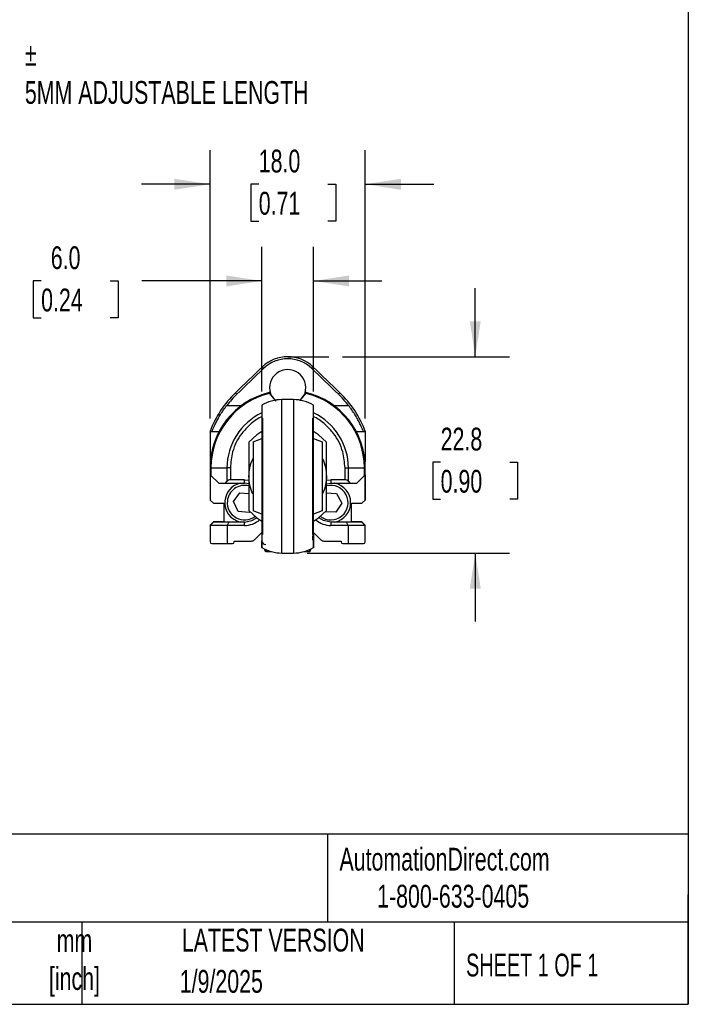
# Model space of a CAD drawing. Header units: millimetres. Extents: x 8 to 341, y 8 to 262.
# Tile 3 of 5: x 264 to 341, y 8 to 122. Entities that reach past the tile are written whole.
import ezdxf

# ---------------------------------------------------------------- set-up
doc = ezdxf.new("R2010")
doc.units = ezdxf.units.MM
doc.header["$LTSCALE"] = 1.25
doc.layers.add('DIMENSIONS', color=140, linetype='Continuous', lineweight=25)
doc.layers.add('TEXT', color=140, linetype='Continuous', lineweight=25)
doc.styles.add('SLDTEXTSTYLE0', font='TXT', dxfattribs={"width": 0.7})
doc.styles.add('SLDTEXTSTYLE1', font='TXT', dxfattribs={"width": 0.65})
doc.dimstyles.new('SLDDIMSTYLE0', dxfattribs={"dimtxt": 2.69751, "dimasz": 4.1275, "dimexe": 0, "dimexo": 0.0625, "dimgap": 0.674377, "dimtad": 0, "dimtih": 1, "dimtoh": 1, "dimrnd": 1e-09, "dimzin": 12, "dimdsep": 46, "dimtxsty": 'SLDTEXTSTYLE0', "dimsah": 1, "dimcen": 0.09, "dimadec": 0, "dimazin": 3, "dimtfac": 1, "dimtmove": 0, "dimatfit": 0, "dimfxl": 0, "dimfrac": 2, "dimtolj": 1, "dimtzin": 12, "dimarcsym": 0})
doc.dimstyles.new('SLDDIMSTYLE6', dxfattribs={"dimtxt": 2.69751, "dimasz": 4.1275, "dimexe": 0, "dimexo": 0.0625, "dimgap": 0.674377, "dimtad": 0, "dimtih": 1, "dimtoh": 1, "dimrnd": 1e-09, "dimzin": 4, "dimdsep": 46, "dimtxsty": 'SLDTEXTSTYLE0', "dimsah": 1, "dimcen": 0.09, "dimadec": 0, "dimazin": 1, "dimtfac": 1, "dimtmove": 0, "dimatfit": 0, "dimfxl": 0, "dimfrac": 2, "dimtolj": 1, "dimtzin": 12, "dimarcsym": 0})

# ---------------------------------------------------------------- blocks, each defined once
blk = doc.blocks.new('_D_12')
at = {"layer": 'DIMENSIONS'}
for p, q in [((316.61, 83.04), (316.61, 90.97)), ((301.22, 83.04), (320.58, 83.04)), ((312.6, 70.8), (311.7, 70.8)), ((311.7, 70.8), (311.7, 66.51)), ((320.62, 70.8), (321.52, 70.8)), ((321.52, 70.8), (321.52, 66.51)), ((311.7, 66.51), (312.6, 66.51)), ((321.52, 66.51), (320.62, 66.51)), ((297.12, 60.27), (320.58, 60.27)), ((316.61, 60.27), (316.61, 52.33))]:
    blk.add_line(p, q, dxfattribs=at)
for points in [[(316.61, 83.04), (317.25, 87.16), (315.98, 87.16)], [(316.61, 60.27), (315.98, 56.14), (317.25, 56.14)]]:
    blk.add_solid(points, dxfattribs=at)
at = {"layer": 'DIMENSIONS', "char_height": 2.646, "attachment_point": 1, "style": 'SLDTEXTSTYLE0'}
for s, insert in [('22.8', (312.6, 74.81)), ('0.90', (312.6, 69.92))]:
    blk.add_mtext(s, dxfattribs=dict(at, insert=insert))
blk = doc.blocks.new('_D_13')
at = {"layer": 'DIMENSIONS'}
for p, q in [((291.87, 79), (291.87, 95.79)), ((297.87, 79), (297.87, 95.79)), ((266.28, 91.82), (265.37, 91.82)), ((265.37, 91.82), (265.37, 87.53)), ((274.29, 91.82), (275.2, 91.82)), ((275.2, 91.82), (275.2, 87.53)), ((291.87, 91.82), (277.95, 91.82)), ((297.87, 91.82), (305.8, 91.82)), ((265.37, 87.53), (266.28, 87.53)), ((275.2, 87.53), (274.29, 87.53))]:
    blk.add_line(p, q, dxfattribs=at)
for points in [[(291.87, 91.82), (287.74, 92.46), (287.74, 91.19)], [(297.87, 91.82), (301.99, 91.19), (301.99, 92.46)]]:
    blk.add_solid(points, dxfattribs=at)
at = {"layer": 'DIMENSIONS', "char_height": 2.646, "attachment_point": 1, "style": 'SLDTEXTSTYLE0'}
for s, insert in [('6.0', (267.4, 95.84)), ('0.24', (266.28, 90.94))]:
    blk.add_mtext(s, dxfattribs=dict(at, insert=insert))
blk = doc.blocks.new('_D_14')
at = {"layer": 'DIMENSIONS'}
for p, q in [((285.87, 75.86), (285.87, 107.01)), ((303.86, 75.86), (303.86, 107.01)), ((285.87, 103.04), (277.93, 103.04)), ((291.51, 103.04), (290.6, 103.04)), ((290.6, 103.04), (290.6, 98.75)), ((299.52, 103.04), (300.43, 103.04)), ((300.43, 103.04), (300.43, 98.75)), ((303.86, 103.04), (311.8, 103.04)), ((290.6, 98.75), (291.51, 98.75)), ((300.43, 98.75), (299.52, 98.75))]:
    blk.add_line(p, q, dxfattribs=at)
for points in [[(285.87, 103.04), (281.74, 103.67), (281.74, 102.4)], [(303.86, 103.04), (307.99, 102.4), (307.99, 103.67)]]:
    blk.add_solid(points, dxfattribs=at)
at = {"layer": 'DIMENSIONS', "char_height": 2.646, "attachment_point": 1, "style": 'SLDTEXTSTYLE0'}
for s, insert in [('18.0', (291.51, 107.05)), ('0.71', (291.51, 102.16))]:
    blk.add_mtext(s, dxfattribs=dict(at, insert=insert))

msp = doc.modelspace()

# ---------------------------------------------------------------- linework, layer by layer
for p, q in [((291.913, 81.844), (292.081, 81.669)), ((297.65, 81.669), (297.818, 81.844)), ((288.983, 78.689), (288.815, 78.864)), ((292.739, 78.89), (292.723, 78.886)), ((292.815, 78.91), (292.815, 78.981)), ((292.84, 78.826), (292.832, 78.842)), ((292.856, 78.784), (292.839, 78.827)), ((292.864, 78.763), (292.848, 78.805)), ((296.883, 78.805), (296.867, 78.763)), ((296.899, 78.842), (296.891, 78.826)), ((296.915, 78.981), (296.915, 78.91)), ((297.008, 78.886), (296.992, 78.89)), ((300.916, 78.864), (300.748, 78.689)), ((292.76, 78.788), (293.449, 77.908)), ((295.528, 78.067), (294.203, 78.067)), ((294.203, 60.267), (294.203, 78.067)), ((295.528, 78.067), (295.528, 60.267)), ((296.289, 77.913), (296.971, 78.788)), ((296.861, 78.751), (296.315, 78.043)), ((287.806, 77.381), (289.511, 77.381)), ((291.865, 77.412), (291.865, 60.922)), ((297.865, 60.922), (297.865, 77.412)), ((300.22, 77.381), (301.925, 77.381)), ((291.932, 75.917), (291.932, 62.417)), ((297.799, 62.417), (297.799, 75.917)), ((285.865, 74.274), (285.865, 70.881)), ((285.917, 74.381), (286.078, 74.381)), ((286.078, 74.381), (286.924, 74.381)), ((302.807, 74.381), (303.653, 74.381)), ((303.653, 74.381), (303.814, 74.381)), ((303.865, 74.276), (303.865, 70.881)), ((290.865, 73.167), (291.865, 73.537)), ((297.865, 73.571), (298.865, 73.167)), ((285.895, 70.881), (285.865, 70.881)), ((285.865, 70.881), (285.865, 70.147)), ((303.865, 70.881), (303.836, 70.881)), ((285.971, 70.147), (285.865, 70.147)), ((285.865, 70.147), (285.865, 66.437)), ((285.971, 70.147), (287.825, 70.147)), ((285.971, 70.147), (285.971, 69.261)), ((288.219, 70.147), (287.825, 70.147)), ((287.825, 70.147), (287.825, 68.575)), ((288.219, 70.147), (288.219, 68.767)), ((301.512, 68.767), (301.512, 70.147)), ((301.512, 70.147), (301.906, 70.147)), ((301.906, 68.575), (301.906, 70.147)), ((301.906, 70.147), (303.759, 70.147)), ((303.759, 69.261), (303.759, 70.147)), ((303.759, 70.147), (303.865, 70.147)), ((303.865, 66.437), (303.865, 70.147)), ((285.896, 69.336), (285.896, 66.406)), ((285.896, 69.336), (285.971, 69.261)), ((285.971, 69.261), (286.865, 68.367)), ((287.662, 68.367), (287.825, 68.575)), ((289.865, 68.767), (288.219, 68.767)), ((289.865, 68.767), (290.376, 68.717)), ((289.865, 68.367), (289.865, 68.767)), ((299.359, 68.718), (299.865, 68.767)), ((301.512, 68.767), (299.865, 68.767)), ((299.865, 68.767), (299.865, 68.367)), ((301.906, 68.575), (302.069, 68.367)), ((302.865, 68.367), (303.759, 69.261)), ((303.759, 69.261), (303.835, 69.336)), ((303.835, 69.336), (303.835, 66.406)), ((286.865, 68.367), (287.662, 68.367)), ((287.662, 68.367), (289.865, 68.367)), ((290.371, 68.309), (289.865, 68.367)), ((299.36, 68.309), (299.865, 68.367)), ((299.865, 68.367), (302.069, 68.367)), ((302.069, 68.367), (302.865, 68.367)), ((285.865, 66.437), (285.896, 66.406)), ((285.896, 66.406), (286.265, 66.037)), ((288.6, 66.229), (289.33, 67.269)), ((289.136, 65.077), (288.6, 66.229)), ((289.33, 67.269), (290.365, 67.177)), ((299.274, 67.241), (300.543, 67.191)), ((300.543, 67.191), (301.135, 66.067)), ((303.465, 66.037), (303.835, 66.406)), ((303.835, 66.406), (303.865, 66.437)), ((286.265, 66.037), (287.465, 66.037)), ((287.465, 66.037), (287.465, 63.867)), ((291.865, 64.763), (290.865, 65.167)), ((298.865, 65.167), (297.865, 64.797)), ((301.135, 66.067), (300.457, 64.993)), ((302.265, 66.037), (303.465, 66.037)), ((302.265, 63.867), (302.265, 66.037)), ((290.401, 64.965), (289.136, 65.077)), ((290.478, 65.075), (290.401, 64.965)), ((300.457, 64.993), (299.222, 65.041)), ((286.265, 63.887), (285.865, 63.487)), ((286.265, 63.867), (285.865, 63.467)), ((285.865, 63.487), (285.865, 63.467)), ((285.865, 63.467), (285.865, 61.567)), ((287.865, 63.467), (285.865, 63.467)), ((287.465, 63.887), (286.265, 63.887)), ((288.031, 63.867), (286.265, 63.867)), ((288.031, 63.867), (287.865, 63.467)), ((287.865, 63.467), (287.865, 61.367)), ((289.865, 63.467), (287.865, 63.467)), ((289.865, 63.867), (288.031, 63.867)), ((289.865, 63.467), (289.865, 63.867)), ((299.865, 63.867), (299.865, 63.467)), ((301.7, 63.867), (299.865, 63.867)), ((301.865, 63.467), (299.865, 63.467)), ((301.865, 63.467), (301.7, 63.867)), ((303.465, 63.867), (301.7, 63.867)), ((301.865, 63.467), (301.865, 61.367)), ((303.865, 63.467), (301.865, 63.467)), ((303.465, 63.887), (302.265, 63.887)), ((303.865, 63.487), (303.465, 63.887)), ((303.865, 63.467), (303.465, 63.867)), ((303.865, 63.467), (303.865, 63.487)), ((303.865, 61.567), (303.865, 63.467)), ((288.665, 61.667), (290.658, 61.667)), ((288.665, 61.567), (288.665, 61.667)), ((291.012, 61.813), (291.865, 62.667)), ((297.865, 62.667), (298.719, 61.813)), ((299.073, 61.667), (301.065, 61.667)), ((301.065, 61.667), (301.065, 61.567)), ((286.065, 61.367), (287.865, 61.367)), ((287.865, 61.367), (288.465, 61.367)), ((292.315, 60.682), (292.315, 60.437)), ((297.415, 60.437), (297.415, 60.682)), ((301.265, 61.367), (301.865, 61.367)), ((301.865, 61.367), (303.665, 61.367)), ((292.315, 60.437), (292.978, 60.437)), ((294.203, 60.267), (295.528, 60.267)), ((296.753, 60.437), (297.415, 60.437))]:
    msp.add_line(p, q)
at = {"flags": 128}
for points in [[(291.865, 74.363), (291.301, 73.994), (290.365, 73.136)], [(299.365, 73.136), (298.43, 73.994), (297.865, 74.363)], [(290.365, 65.198), (291.301, 64.34), (291.865, 63.971)], [(297.865, 63.971), (298.43, 64.34), (299.365, 65.198)], [(289.865, 63.867), (290.727, 64.038), (291.273, 64.361)], [(299.865, 63.867), (299.004, 64.038), (298.458, 64.361)]]:
    msp.add_lwpolyline(points, dxfattribs=at)
for centre, radius, start, end in [((294.865, 78.787), 4.25, 45.98771, 134.01229), ((294.865, 78.787), 4.008, 45.98772, 134.01228), ((-402.9, 801.034), 1000, 313.766056, 314.012283), ((-402.9, 801.034), 1000.242, 313.766056, 314.012283), ((294.865, 79.437), 2.1, 343.02355, 197.95785), ((992.631, 801.034), 1000.242, 225.987717, 226.233944), ((992.631, 801.034), 1000, 225.987717, 226.233944), ((294.865, 70.147), 9, 103.77775, 180), ((297.165, 70.147), 12.072, 133.76606, 159.40431), ((292.746, 78.79), 0.1, 21.35167, 103.77775), ((292.794, 78.707), 0.0878, 30.132, 113.10695), ((296.937, 78.707), 0.0878, 66.89305, 149.868), ((296.985, 78.79), 0.1, 76.22225, 158.64833), ((294.865, 70.147), 9, 360, 76.22225), ((292.565, 70.147), 12.072, 20.60318, 46.23394), ((294.865, 70.147), 8.894, 103.69386, 180), ((297.165, 70.147), 11.829, 133.76606, 142.29907), ((294.203, 73.567), 4.5, 90, 121.29712), ((295.528, 73.567), 4.5, 58.70288, 90), ((294.865, 70.147), 8.894, 360, 76.30614), ((292.565, 70.147), 11.829, 37.70093, 46.23394), ((294.865, 70.147), 7.041, 115.22005, 180), ((294.865, 70.147), 7.041, 360, 64.77995), ((288.219, 68.267), 0.5, 90, 142), ((301.512, 68.267), 0.5, 38, 90), ((289.865, 66.117), 2.3, 101.96875, 174.92851), ((289.865, 66.117), 2, 75.20678, 174.92851), ((299.865, 66.117), 2, 232.97652, 104.59971), ((299.865, 66.117), 2.3, 281.96875, 78.03125), ((289.865, 66.117), 2.3, 174.92851, 258.03125), ((289.865, 66.117), 2, 174.92851, 307.02348), ((289.865, 66.117), 2.65, 270, 311.26092), ((299.865, 66.117), 2.65, 228.73908, 270), ((290.658, 62.167), 0.5, 270, 315), ((292.295, 61.704), 0.43, 183.02366, 272.73389), ((299.073, 62.167), 0.5, 225, 270), ((286.065, 61.567), 0.2, 180, 270), ((288.465, 61.567), 0.2, 270, 0), ((294.203, 64.767), 4.5, 238.70288, 270), ((295.528, 64.767), 4.5, 270, 301.29712), ((301.265, 61.567), 0.2, 180, 270), ((303.665, 61.567), 0.2, 270, 0)]:
    msp.add_arc(centre, radius, start, end)
for points, knots in [([(292.76, 78.788), (292.756, 78.799), (292.746, 78.822), (292.736, 78.85), (292.728, 78.871), (292.723, 78.885), (292.722, 78.887), (292.722, 78.888)], [0, 0, 0, 0, 0.187409, 0.3826598, 0.58437, 0.7908143, 1, 1, 1, 1]), ([(297.009, 78.888), (297.009, 78.887), (297.008, 78.885), (297.003, 78.871), (296.995, 78.85), (296.985, 78.822), (296.975, 78.799), (296.971, 78.788)], [0, 0, 0, 0, 0.2091856, 0.41563, 0.6173401, 0.812591, 1, 1, 1, 1]), ([(292.87, 78.751), (292.938, 78.595), (293.026, 78.444), (293.241, 78.161), (293.368, 78.028), (293.524, 77.906)], [0, 0, 0, 0, 0.5, 0.5, 1, 1, 1, 1]), ([(286.078, 74.381), (286.081, 74.381), (286.092, 74.404), (286.133, 74.493), (286.162, 74.56), (286.238, 74.732), (286.285, 74.837), (286.399, 75.082), (286.464, 75.218), (286.613, 75.513), (286.697, 75.673), (286.881, 76.003), (286.98, 76.172), (287.304, 76.693), (287.544, 77.041), (287.806, 77.381)], [0, 0, 0, 0, 0.125, 0.125, 0.25, 0.25, 0.375, 0.375, 0.5, 0.5, 0.625, 0.625, 0.75, 0.75, 1, 1, 1, 1]), ([(303.653, 74.381), (303.65, 74.381), (303.639, 74.404), (303.598, 74.493), (303.569, 74.56), (303.493, 74.732), (303.446, 74.837), (303.332, 75.082), (303.267, 75.218), (303.118, 75.513), (303.034, 75.673), (302.85, 76.003), (302.751, 76.172), (302.427, 76.693), (302.187, 77.041), (301.925, 77.381)], [0, 0, 0, 0, 0.125, 0.125, 0.25, 0.25, 0.375, 0.375, 0.5, 0.5, 0.625, 0.625, 0.75, 0.75, 1, 1, 1, 1]), ([(291.865, 76.061), (291.823, 76.045), (291.309, 75.851), (290.497, 75.2), (289.285, 73.932), (288.39, 72.196), (288.271, 70.774), (288.219, 70.147)], [0, 0, 0, 0, 0.018789, 0.2256697, 0.4164043, 0.7423317, 1, 1, 1, 1]), ([(301.512, 70.147), (301.46, 70.774), (301.341, 72.196), (300.446, 73.932), (299.234, 75.2), (298.422, 75.851), (297.908, 76.045), (297.865, 76.061)], [0, 0, 0, 0, 0.2576683, 0.5835957, 0.7743303, 0.981211, 1, 1, 1, 1]), ([(290.365, 73.136), (290.365, 72.536), (290.365, 71.919), (290.365, 70.93), (290.365, 70.586), (290.365, 69.886), (290.365, 69.53), (290.365, 69.167)], [0, 0, 0, 0, 0.5, 0.5, 0.75, 0.75, 1, 1, 1, 1]), ([(290.865, 73.167), (290.865, 73.167), (290.865, 73.126), (290.865, 72.887), (290.865, 72.687), (290.865, 72.207), (290.865, 72.017), (290.865, 71.577), (290.865, 71.326), (290.865, 70.772), (290.865, 70.47), (290.865, 69.833), (290.865, 69.5), (290.865, 68.834), (290.865, 68.5), (290.865, 67.864), (290.865, 67.561), (290.865, 67.008), (290.865, 66.757), (290.865, 66.317), (290.865, 66.127), (290.865, 65.647), (290.865, 65.446), (290.865, 65.207), (290.865, 65.167), (290.865, 65.167)], [0, 0, 0, 0, 0.125, 0.125, 0.25, 0.25, 0.3125, 0.3125, 0.375, 0.375, 0.4375, 0.4375, 0.5, 0.5, 0.5625, 0.5625, 0.625, 0.625, 0.6875, 0.6875, 0.75, 0.75, 0.875, 0.875, 1, 1, 1, 1]), ([(298.865, 73.167), (298.865, 73.167), (298.865, 73.126), (298.865, 72.887), (298.865, 72.687), (298.865, 72.207), (298.865, 72.017), (298.865, 71.577), (298.865, 71.326), (298.865, 70.772), (298.865, 70.47), (298.865, 69.833), (298.865, 69.5), (298.865, 68.834), (298.865, 68.5), (298.865, 67.864), (298.865, 67.561), (298.865, 67.008), (298.865, 66.757), (298.865, 66.317), (298.865, 66.127), (298.865, 65.647), (298.865, 65.446), (298.865, 65.207), (298.865, 65.167), (298.865, 65.167)], [0, 0, 0, 0, 0.125, 0.125, 0.25, 0.25, 0.3125, 0.3125, 0.375, 0.375, 0.4375, 0.4375, 0.5, 0.5, 0.5625, 0.5625, 0.625, 0.625, 0.6875, 0.6875, 0.75, 0.75, 0.875, 0.875, 1, 1, 1, 1]), ([(299.365, 69.167), (299.365, 69.53), (299.365, 69.885), (299.365, 70.583), (299.365, 70.927), (299.365, 71.919), (299.365, 72.536), (299.365, 73.136)], [0, 0, 0, 0, 0.25, 0.25, 0.5, 0.5, 1, 1, 1, 1]), ([(290.365, 69.167), (290.389, 69.482), (290.441, 70.193), (290.655, 70.909), (290.849, 71.198), (290.865, 71.223)], [0, 0, 0, 0, 0.4219253, 0.9509793, 1, 1, 1, 1]), ([(298.865, 71.227), (298.88, 71.206), (299.057, 70.941), (299.278, 70.237), (299.337, 69.52), (299.365, 69.167)], [0, 0, 0, 0, 0.0421622, 0.52784, 1, 1, 1, 1]), ([(290.865, 67.107), (290.851, 67.128), (290.674, 67.393), (290.453, 68.097), (290.394, 68.814), (290.365, 69.167)], [0, 0, 0, 0, 0.0421622, 0.52784, 1, 1, 1, 1]), ([(290.365, 69.167), (290.365, 68.804), (290.365, 68.449), (290.365, 67.751), (290.365, 67.407), (290.365, 66.415), (290.365, 65.798), (290.365, 65.198)], [0, 0, 0, 0, 0.25, 0.25, 0.5, 0.5, 1, 1, 1, 1]), ([(299.365, 69.167), (299.342, 68.851), (299.29, 68.14), (299.076, 67.425), (298.882, 67.135), (298.865, 67.111)], [0, 0, 0, 0, 0.4219253, 0.9509793, 1, 1, 1, 1]), ([(299.365, 65.198), (299.365, 65.798), (299.365, 66.414), (299.365, 67.404), (299.365, 67.748), (299.365, 68.448), (299.365, 68.804), (299.365, 69.167)], [0, 0, 0, 0, 0.5, 0.5, 0.75, 0.75, 1, 1, 1, 1]), ([(291.865, 61.682), (291.865, 61.457), (291.866, 60.992), (291.865, 60.822), (291.866, 61.018), (291.865, 61.344), (291.867, 61.607), (291.867, 61.674)], [0, 0, 0, 0, 0.2484625, 0.5143044, 0.7478524, 0.9358747, 1, 1, 1, 1]), ([(297.864, 61.673), (297.809, 61.747), (297.738, 61.843), (297.799, 62.258), (297.817, 62.388), (297.825, 62.431), (297.829, 62.447), (297.832, 62.455), (297.833, 62.46), (297.835, 62.463), (297.836, 62.465), (297.837, 62.467), (297.839, 62.467), (297.845, 62.461), (297.853, 62.387), (297.86, 62.189), (297.863, 61.843), (297.865, 61.413), (297.865, 61.011), (297.865, 60.824), (297.865, 60.991), (297.865, 61.457), (297.865, 61.682)], [0, 0, 0, 0, 0.1153089, 0.1503374, 0.1604107, 0.1635045, 0.1645819, 0.1653817, 0.1657038, 0.1659982, 0.1662921, 0.1666133, 0.1674164, 0.1685152, 0.1764814, 0.2117938, 0.2755301, 0.3700901, 0.4966424, 0.6538367, 0.8327671, 1, 1, 1, 1]), ([(292.176, 60.707), (292.177, 60.7), (292.225, 60.451), (292.271, 60.444), (292.315, 60.437)], [0, 0, 0, 0, 0.026762, 1, 1, 1, 1]), ([(297.415, 60.437), (297.46, 60.448), (297.509, 60.46), (297.56, 60.73), (297.564, 60.752)], [0, 0, 0, 0, 0.9167756, 1, 1, 1, 1])]:
    msp.add_open_spline(points, degree=3, knots=knots)
for points in [[(292.839, 78.827), (292.839, 78.827), (292.849, 78.799), (292.87, 78.751)], [(296.861, 78.751), (296.882, 78.799), (296.892, 78.827), (296.892, 78.827)], [(285.865, 74.393), (285.865, 74.354), (285.865, 74.314), (285.865, 74.274)], [(285.865, 74.274), (285.895, 74.345), (285.913, 74.381), (285.917, 74.381)], [(303.814, 74.381), (303.818, 74.381), (303.836, 74.345), (303.865, 74.276)], [(303.865, 74.394), (303.865, 74.355), (303.865, 74.316), (303.865, 74.276)]]:
    msp.add_open_spline(points, degree=3)
at = {"layer": 'DIMENSIONS'}
msp.add_line((294.865, 83.037), (299.632, 83.037), dxfattribs=at)
at = {"layer": 'TEXT'}
for p, q in [((341.312, 261.938), (341.312, 7.937)), ((341.312, 27.658), (7.937, 27.658)), ((299.469, 27.658), (299.469, 17.462)), ((341.312, 7.937), (341.312, 20.637)), ((341.312, 17.462), (7.937, 17.462)), ((271.015, 17.462), (271.015, 7.937)), ((314.186, 17.462), (314.186, 7.937)), ((7.937, 7.937), (341.312, 7.937))]:
    msp.add_line(p, q, dxfattribs=at)

# ---------------------------------------------------------------- texts
at = {"color": 179, "linetype": 'Continuous', "lineweight": 18, "char_height": 2.64583, "attachment_point": 1, "style": 'SLDTEXTSTYLE0'}
for s, insert in [('AutomationDirect.com', (300.869, 26.096)), ('1-800-633-0405', (305.239, 21.796))]:
    msp.add_mtext(s, dxfattribs=dict(at, insert=insert))
at = {"layer": 'DIMENSIONS', "insert": (264.395, 119.421), "char_height": 2.64583, "attachment_point": 1, "style": 'SLDTEXTSTYLE0'}
msp.add_mtext('%%p^J5MM ADJUSTABLE LENGTH', dxfattribs=at)
at = {"layer": 'TEXT'}
for s, insert, char_height, attachment_point, style in [('LCR-18P-0300-D5-1A', (219.377, 25.428), 4.63021, 1, 'SLDTEXTSTYLE0'), ('mm^J[inch]', (270.146, 16.661), 2.6458, 2, 'SLDTEXTSTYLE0'), ('LATEST VERSION', (293.19, 16.705), 2.64583, 2, 'SLDTEXTSTYLE0'), ('SHEET 1 OF 1', (315.552, 13.814), 2.64583, 1, 'SLDTEXTSTYLE1'), ('1/9/2025', (287.174, 11.921), 2.6458, 2, 'SLDTEXTSTYLE0')]:
    msp.add_mtext(s, dxfattribs=dict(at, insert=insert, char_height=char_height, attachment_point=attachment_point, style=style))

# ---------------------------------------------------------------- dimensions: what is measured, and where the dimension line sits
at = {"layer": 'DIMENSIONS'}
for base, p1, p2, picture, middle in [((285.865, 103.037), (303.865, 74.276), (285.865, 74.274), '_D_14', (295.517, 103.037)), ((291.865, 91.821), (297.865, 77.412), (291.865, 77.412), '_D_13', (270.285, 91.821))]:
    dim = msp.add_linear_dim(base=base, p1=p1, p2=p2, dimstyle='SLDDIMSTYLE6', dxfattribs=at)
    dim.commit()
    dim.dimension.update_dxf_attribs({"geometry": picture, "text_midpoint": middle, "dimtype": 160})
dim = msp.add_linear_dim(base=(316.61, 60.267), p1=(299.632, 83.037), p2=(295.528, 60.267), angle=90, dimstyle='SLDDIMSTYLE0', dxfattribs=at)
dim.commit()
dim.dimension.update_dxf_attribs({"geometry": '_D_12', "text_midpoint": (316.61, 70.796), "dimtype": 160})

doc.saveas('drawing.dxf')
